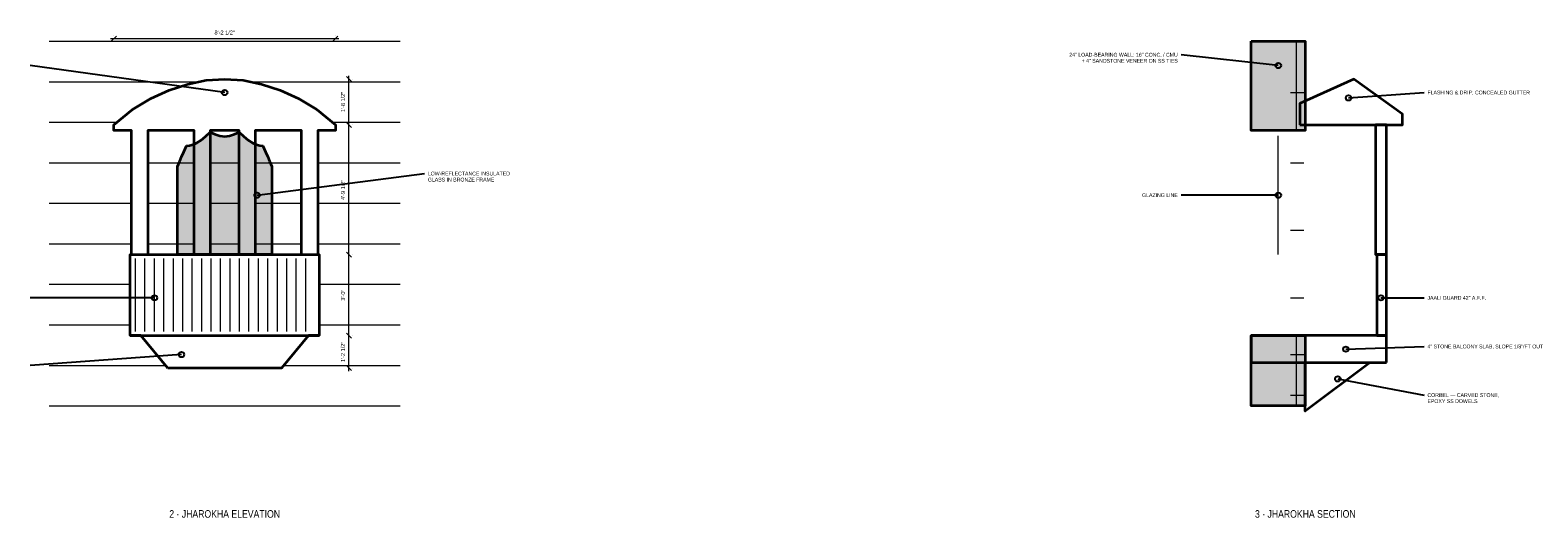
# Model space of a CAD drawing. Header units: inches. Extents: x -136 to 2542, y -62 to 330.
# Tile 2 of 5: x 394 to 1063, y -62 to 155. Entities that reach past the tile are written whole.
import ezdxf
from ezdxf.enums import TextEntityAlignment as Align

# ---------------------------------------------------------------- set-up
doc = ezdxf.new("R2010")
doc.units = ezdxf.units.IN
doc.header["$LTSCALE"] = 48
doc.header["$MEASUREMENT"] = 0
for name, color, linetype, lineweight in [('A-ANNO-DIMS', 3, 'CONTINUOUS', 18), ('A-ANNO-SYMB', 7, 'CONTINUOUS', 25), ('A-ANNO-TEXT', 7, 'CONTINUOUS', 25), ('A-DETL', 7, 'CONTINUOUS', 35), ('A-DETL-FINE', 8, 'CONTINUOUS', 13), ('A-DETL-PATT', 8, 'CONTINUOUS', 9), ('A-GLAZ', 4, 'CONTINUOUS', 18)]:
    doc.layers.add(name, color=color, linetype=linetype, lineweight=lineweight)
doc.styles.add('JM', font='IBMPlexSansCondensed-Regular.ttf')

msp = doc.modelspace()

# ---------------------------------------------------------------- hatches: boundary and pattern name
at = {"layer": 'A-DETL'}
h = msp.add_hatch(color=7, dxfattribs=at)
h.dxf.hatch_style = 1
h.paths.add_polyline_path([(936, 150), (960, 150), (960, 110.4), (936, 110.4)])
h = msp.add_hatch(color=7, dxfattribs=at)
h.dxf.hatch_style = 1
h.paths.add_polyline_path([(956.04, 150), (960, 150), (960, 110.4), (956.04, 110.4)])
h = msp.add_hatch(color=7, dxfattribs=at)
h.dxf.hatch_style = 1
h.paths.add_polyline_path([(960, -12), (936, -12), (936, 19.2), (960, 19.2)])
h = msp.add_hatch(color=7, dxfattribs=at)
h.dxf.hatch_style = 1
h.paths.add_polyline_path([(960, -12), (956.04, -12), (956.04, 19.2), (960, 19.2)])
at = {"layer": 'A-GLAZ'}
h = msp.add_hatch(color=7, dxfattribs=at)
h.dxf.hatch_style = 1
h.paths.add_polyline_path([(459, 55.2), (459, 93.6), (459.12, 94.37), (459.46, 95.34), (460.03, 96.72), (460.82, 98.59), (461.81, 100.91), (463.01, 103.47), (464.39, 103.69), (465.95, 104.05), (467.66, 104.79), (469.5, 106.02), (471.46, 107.69), (473.51, 109.58), (475.63, 108.72), (477.8, 107.99), (480, 107.67), (482.2, 107.99), (484.37, 108.72), (486.49, 109.58), (488.54, 107.69), (490.5, 106.02), (492.34, 104.79), (494.05, 104.05), (495.61, 103.69), (496.99, 103.47), (498.19, 100.91), (499.18, 98.59), (499.97, 96.72), (500.54, 95.34), (500.88, 94.37), (501, 93.6), (501, 93.6), (501, 55.2)])

# ---------------------------------------------------------------- linework, layer by layer
at = {"layer": 'A-ANNO-DIMS'}
for p, q in [((429.36, 151.2), (530.64, 151.2)), ((429.72, 150.12), (431.88, 152.28)), ((430.8, 152.64), (430.8, 152.64)), ((528.12, 150.12), (530.28, 152.28)), ((529.2, 152.64), (529.2, 152.64)), ((536.28, 132.12), (534.12, 134.28)), ((535.2, 111.36), (535.2, 134.64)), ((536.64, 133.2), (536.64, 133.2)), ((536.28, 111.72), (534.12, 113.88)), ((536.28, 111.72), (534.12, 113.88)), ((535.2, 53.76), (535.2, 114.24)), ((536.64, 112.8), (536.64, 112.8)), ((536.64, 112.8), (536.64, 112.8)), ((536.28, 54.12), (534.12, 56.28)), ((536.28, 54.12), (534.12, 56.28)), ((535.2, 17.76), (535.2, 56.64)), ((536.64, 55.2), (536.64, 55.2)), ((536.64, 55.2), (536.64, 55.2)), ((536.28, 18.12), (534.12, 20.28)), ((536.28, 18.12), (534.12, 20.28)), ((535.2, 3.36), (535.2, 20.64)), ((536.64, 19.2), (536.64, 19.2)), ((536.64, 19.2), (536.64, 19.2)), ((536.28, 3.72), (534.12, 5.88)), ((536.64, 4.8), (536.64, 4.8))]:
    msp.add_line(p, q, dxfattribs=at)
at = {"layer": 'A-ANNO-SYMB'}
for p, q in [((948, 139.2), (904.8, 144)), ((480, 127.2), (393.6, 139.2)), ((979.2, 124.8), (1012.8, 127.2)), ((494.4, 81.6), (568.8, 91.2)), ((948, 81.6), (904.8, 81.6)), ((448.8, 36), (393.6, 36)), ((993.6, 36), (1012.8, 36)), ((978, 13.2), (1012.8, 14.4)), ((460.8, 10.8), (393.6, 6)), ((974.4, 0), (1012.8, -7.2))]:
    msp.add_line(p, q, dxfattribs=at)
for centre in [(948, 139.2), (480, 127.2), (979.2, 124.8), (494.4, 81.6), (948, 81.6), (448.8, 36), (993.6, 36), (978, 13.2), (460.8, 10.8), (974.4, 0)]:
    msp.add_circle(centre, 1.2, dxfattribs=at)
at = {"layer": 'A-DETL'}
for p, q in [((438, 55.2), (522, 55.2)), ((438, 19.2), (522, 19.2)), ((945.6, 19.2), (960, 19.2))]:
    msp.add_line(p, q, dxfattribs=at)
for points in [[(936, 150), (960, 150), (960, 110.4), (936, 110.4)], [(454.8, 4.8), (442.8, 19.2), (438, 19.2), (438, 55.2), (438.6, 55.2), (438.6, 110.4), (430.8, 110.4), (430.8, 112.8), (439, 119.72), (447.2, 124.52), (455.4, 128.26), (463.6, 130.98), (471.8, 132.64), (480, 133.2), (488.2, 132.64), (496.4, 130.98), (504.6, 128.26), (512.8, 124.52), (521, 119.72), (529.2, 112.8), (529.2, 110.4), (521.4, 110.4), (521.4, 55.2), (522, 55.2), (522, 19.2), (517.2, 19.2), (505.2, 4.8)], [(957.6, 112.8), (1003.2, 112.8), (1003.2, 117.6), (981.6, 133.2), (957.6, 122.4)], [(445.8, 55.2), (466.4, 55.2), (466.4, 110.4), (445.8, 110.4)], [(459, 55.2), (459, 93.6), (459.12, 94.37), (459.46, 95.34), (460.03, 96.72), (460.82, 98.59), (461.81, 100.91), (463.01, 103.47), (464.39, 103.69), (465.95, 104.05), (467.66, 104.79), (469.5, 106.02), (471.46, 107.69), (473.51, 109.58), (475.63, 108.72), (477.8, 107.99), (480, 107.67), (482.2, 107.99), (484.37, 108.72), (486.49, 109.58), (488.54, 107.69), (490.5, 106.02), (492.34, 104.79), (494.05, 104.05), (495.61, 103.69), (496.99, 103.47), (498.19, 100.91), (499.18, 98.59), (499.97, 96.72), (500.54, 95.34), (500.88, 94.37), (501, 93.6), (501, 93.6), (501, 55.2)], [(486.4, 55.2), (486.4, 110.4), (473.6, 110.4), (473.6, 55.2)], [(514.2, 55.2), (514.2, 110.4), (493.6, 110.4), (493.6, 55.2)], [(996, 55.2), (996, 112.8), (991.2, 112.8), (991.2, 55.2)], [(996, 19.2), (996, 55.2), (991.8, 55.2), (991.8, 19.2)], [(960, -12), (936, -12), (936, 19.2), (960, 19.2)], [(996, 7.2), (996, 19.2), (936, 19.2), (936, 7.2)], [(960, 7.2), (988.8, 7.2), (960, -14.4)]]:
    msp.add_lwpolyline(points, close=True, dxfattribs=at)
at = {"layer": 'A-DETL-FINE'}
for p, q in [((953.4, 127.2), (959.4, 127.2)), ((953.4, 96), (959.4, 96)), ((953.4, 66), (959.4, 66)), ((440.4, 21), (440.4, 53.4)), ((444.6, 21), (444.6, 53.4)), ((448.8, 21), (448.8, 53.4)), ((453, 21), (453, 53.4)), ((457.2, 21), (457.2, 53.4)), ((461.4, 21), (461.4, 53.4)), ((465.6, 21), (465.6, 53.4)), ((469.8, 21), (469.8, 53.4)), ((474, 21), (474, 53.4)), ((478.2, 21), (478.2, 53.4)), ((482.4, 21), (482.4, 53.4)), ((486.6, 21), (486.6, 53.4)), ((490.8, 21), (490.8, 53.4)), ((495, 21), (495, 53.4)), ((499.2, 21), (499.2, 53.4)), ((503.4, 21), (503.4, 53.4)), ((507.6, 21), (507.6, 53.4)), ((511.8, 21), (511.8, 53.4)), ((516, 21), (516, 53.4)), ((953.4, 36), (959.4, 36)), ((953.4, 10.8), (959.4, 10.8)), ((953.4, -7.2), (959.4, -7.2))]:
    msp.add_line(p, q, dxfattribs=at)
for points in [[(956.04, 150), (960, 150), (960, 110.4), (956.04, 110.4)], [(960, -12), (956.04, -12), (956.04, 19.2), (960, 19.2)]]:
    msp.add_lwpolyline(points, close=True, dxfattribs=at)
at = {"layer": 'A-DETL-PATT'}
for p, q in [((402, 150), (558, 150)), ((402, 132), (468.63, 132)), ((491.37, 132), (558, 132)), ((402, 114), (432.22, 114)), ((527.78, 114), (558, 114)), ((402, 96), (438.6, 96)), ((445.8, 96), (466.4, 96)), ((473.6, 96), (486.4, 96)), ((493.6, 96), (514.2, 96)), ((521.4, 96), (558, 96)), ((402, 78), (438.6, 78)), ((445.8, 78), (466.4, 78)), ((473.6, 78), (486.4, 78)), ((493.6, 78), (514.2, 78)), ((521.4, 78), (558, 78)), ((402, 60), (438.6, 60)), ((445.8, 60), (466.4, 60)), ((473.6, 60), (486.4, 60)), ((493.6, 60), (514.2, 60)), ((521.4, 60), (558, 60)), ((402, 42), (438, 42)), ((522, 42), (558, 42)), ((402, 24), (438, 24)), ((522, 24), (558, 24)), ((402, 6), (453.8, 6)), ((506.2, 6), (558, 6)), ((402, -12), (558, -12))]:
    msp.add_line(p, q, dxfattribs=at)
at = {"layer": 'A-GLAZ'}
msp.add_line((948, 55.2), (948, 108), dxfattribs=at)

# ---------------------------------------------------------------- texts
at = {"layer": 'A-ANNO-DIMS', "style": 'JM'}
msp.add_text('8\'-2 1/2"', height=1.8, dxfattribs=at).set_placement((480, 152.4), align=Align.BOTTOM_CENTER)
for s, p in [('1\'-8 1/2"', (534, 123)), ('4\'-9 1/2"', (534, 84)), ('3\'-0"', (534, 37.2)), ('1\'-2 1/2"', (534, 12))]:
    msp.add_text(s, height=1.8, rotation=90, dxfattribs=at).set_placement(p, align=Align.BOTTOM_CENTER)
at = {"layer": 'A-ANNO-TEXT', "style": 'JM'}
for s, p in [('24" LOAD-BEARING WALL: 16" CONC. / CMU', (903.36, 144)), ('+ 4" SANDSTONE VENEER ON SS TIES', (903.36, 141.31)), ('GLAZING LINE', (903.36, 81.6))]:
    msp.add_text(s, height=1.68, dxfattribs=at).set_placement(p, align=Align.MIDDLE_RIGHT)
for s, p in [('FLASHING & DRIP; CONCEALED GUTTER', (1014.24, 127.2)), ('GLASS IN BRONZE FRAME', (570.24, 88.51)), ('LOW-REFLECTANCE INSULATED', (570.24, 91.2)), ('JAALI GUARD 42" A.F.F.', (1014.24, 36)), ('4" STONE BALCONY SLAB, SLOPE 1/8"/FT OUT', (1014.24, 14.4)), ('CORBEL — CARVED STONE,', (1014.24, -7.2)), ('EPOXY SS DOWELS', (1014.24, -9.89))]:
    msp.add_text(s, height=1.68, dxfattribs=at).set_placement(p, align=Align.MIDDLE_LEFT)
for s, p in [('2 · JHAROKHA ELEVATION', (480, -60)), ('3 · JHAROKHA SECTION', (960, -60))]:
    msp.add_text(s, height=3.36, dxfattribs=at).set_placement(p, align=Align.MIDDLE_CENTER)

doc.saveas('drawing.dxf')
